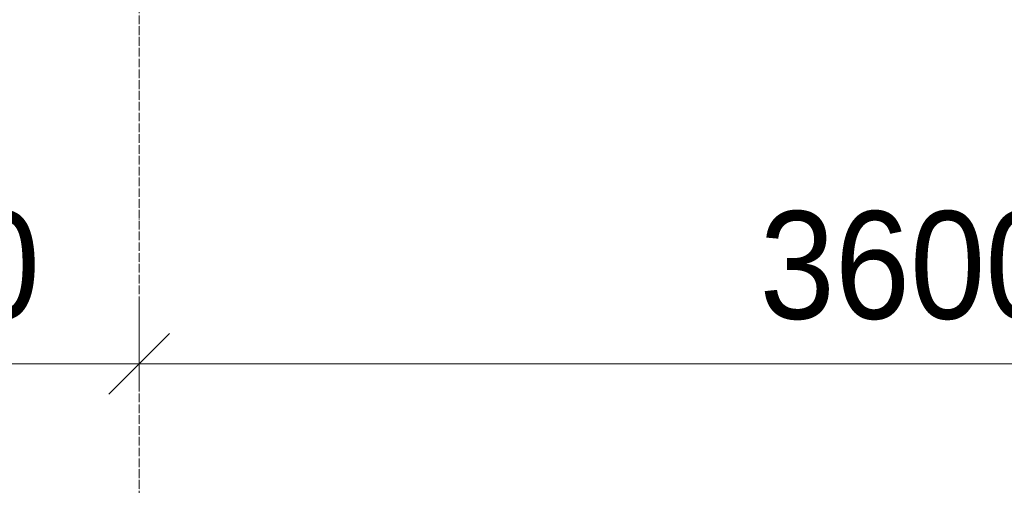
# Model space of a CAD drawing. Header units: millimetres. Extents: x -816133 to 919604, y 87941 to 147341.
# Tile 188 of 201: x 135708 to 137996, y 119474 to 120556. Entities that reach past the tile are written whole.
import ezdxf

# ---------------------------------------------------------------- set-up
doc = ezdxf.new("R2010")
doc.units = ezdxf.units.MM
doc.linetypes.add('Линия сетки', pattern=[25, 20, -2.5, 0, -2.5])
for name, color, linetype, lineweight in [('A-010-D_DIM', 7, 'Continuous', 9), ('Z-030-M_GRID', 7, 'Continuous', 9), ('СС-011-ПОЖ-СИГНАЛИЗАЦИЯ', 1, 'Continuous', 30)]:
    doc.layers.add(name, color=color, linetype=linetype, lineweight=lineweight)
doc.styles.add('Arial_3', font='arial.ttf', dxfattribs={"width": 0.9, "height": 500})

# ---------------------------------------------------------------- blocks, each defined once
blk = doc.blocks.new('13эт')
at = {"layer": 'A-010-D_DIM', "color": 9, "lineweight": 15}
for p, q in [((411295.4, 119756.5), (411295.4, 119906.5)), ((411295.4, 119756.5), (411295.4, 119906.5)), ((411295.4, 119756.5), (411366.1, 119827.2)), ((411295.4, 119756.5), (411366.1, 119827.2)), ((410195.4, 119756.5), (411295.4, 119756.5)), ((411295.4, 119756.5), (411224.7, 119685.8)), ((411295.4, 119756.5), (411224.7, 119685.8)), ((411295.4, 119756.5), (411295.4, 119706.5)), ((411295.4, 119756.5), (414895.4, 119756.5)), ((411295.4, 119756.5), (411295.4, 119706.5))]:
    blk.add_line(p, q, dxfattribs=at)
at = {"layer": 'Z-030-M_GRID', "color": 9, "linetype": 'Линия сетки'}
blk.add_line((411295.4, 117558.7), (411295.4, 138582.9), dxfattribs=at)
at = {"layer": 'A-010-D_DIM', "color": 9, "lineweight": 30, "style": 'Arial_3', "width": 0.9}
for s, p in [('1100', (410365.9, 119861)), ('3600', (412736.9, 119861))]:
    blk.add_text(s, height=250, dxfattribs=at).set_placement(p)

msp = doc.modelspace()

# ---------------------------------------------------------------- block references
at = {"layer": 'СС-011-ПОЖ-СИГНАЛИЗАЦИЯ', "color": 9, "lineweight": 30}
msp.add_blockref('13эт', (-275309.7, 0), dxfattribs=at)

doc.saveas('drawing.dxf')
